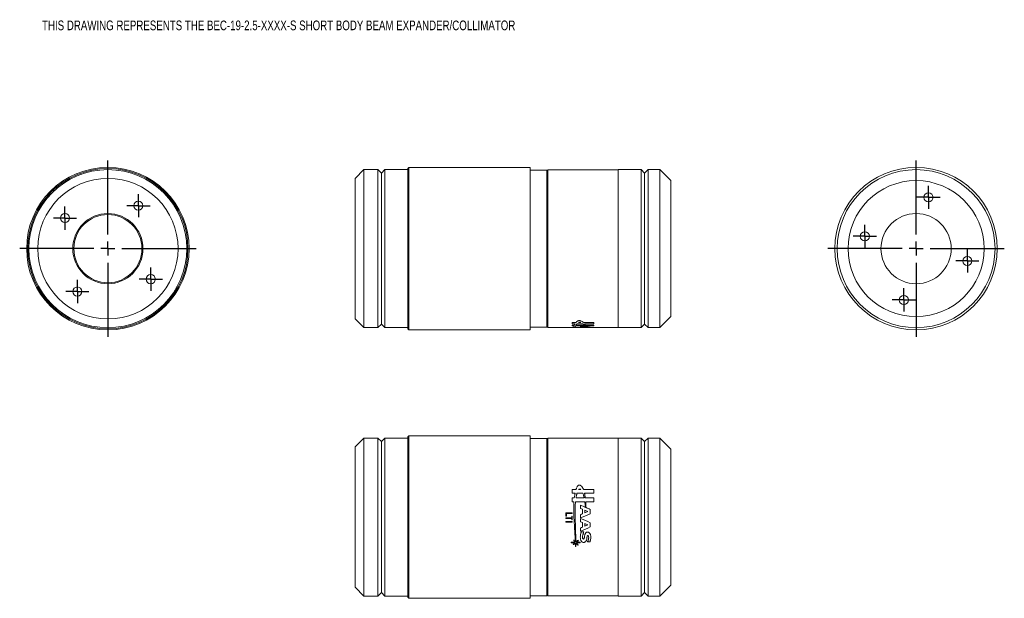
# Model space of a CAD drawing. Header units: inches. Extents: x 1.7 to 15.7, y 1 to 9.2.
import ezdxf

# ---------------------------------------------------------------- set-up
doc = ezdxf.new("R2010")
doc.units = ezdxf.units.IN
doc.header["$MEASUREMENT"] = 0
doc.layers.add('FORMAT', color=7, linetype='Continuous')
doc.styles.add('SLDTEXTSTYLE0', font='TXT', dxfattribs={"width": 0.75})

# ---------------------------------------------------------------- blocks, each defined once
blk = doc.blocks.new('SW_CENTERMARKSYMBOL_0')
at = {"layer": 'FORMAT', "color": 0}
for p, q in [((0, 0.2), (0, 1.2565)), ((-0.2, 0), (-1.2565, 0)), ((0, 0), (-0.1, 0)), ((0, 0), (0, 0.1)), ((0, 0), (0, -0.1)), ((0, 0), (0.1, 0)), ((0.2, 0), (1.2565, 0)), ((0, -0.2), (0, -1.2565))]:
    blk.add_line(p, q, dxfattribs=at)
blk = doc.blocks.new('SW_CENTERMARKSYMBOL_1')
at = {"layer": 'FORMAT', "color": 0}
for p, q in [((0, 0.1), (0, 0.165)), ((-0.1, 0), (-0.165, 0)), ((0, 0), (-0.1, 0)), ((0, 0), (0, 0.1)), ((0, 0), (0, -0.1)), ((0, 0), (0.1, 0)), ((0.1, 0), (0.165, 0)), ((0, -0.1), (0, -0.165))]:
    blk.add_line(p, q, dxfattribs=at)
blk = doc.blocks.new('SW_CENTERMARKSYMBOL_2')
at = {"layer": 'FORMAT', "color": 0}
for p, q in [((0, 0.1), (0, 0.165)), ((-0.1, 0), (-0.165, 0)), ((0, 0), (-0.1, 0)), ((0, 0), (0, 0.1)), ((0, 0), (0, -0.1)), ((0, 0), (0.1, 0)), ((0.1, 0), (0.165, 0)), ((0, -0.1), (0, -0.165))]:
    blk.add_line(p, q, dxfattribs=at)
blk = doc.blocks.new('SW_CENTERMARKSYMBOL_3')
at = {"layer": 'FORMAT', "color": 0}
for p, q in [((0, 0.1), (0, 0.165)), ((-0.1, 0), (-0.165, 0)), ((0, 0), (-0.1, 0)), ((0, 0), (0, 0.1)), ((0, 0), (0, -0.1)), ((0, 0), (0.1, 0)), ((0.1, 0), (0.165, 0)), ((0, -0.1), (0, -0.165))]:
    blk.add_line(p, q, dxfattribs=at)
blk = doc.blocks.new('SW_CENTERMARKSYMBOL_4')
at = {"layer": 'FORMAT', "color": 0}
for p, q in [((0, 0.1), (0, 0.165)), ((-0.1, 0), (-0.165, 0)), ((0, 0), (-0.1, 0)), ((0, 0), (0, 0.1)), ((0, 0), (0, -0.1)), ((0, 0), (0.1, 0)), ((0.1, 0), (0.165, 0)), ((0, -0.1), (0, -0.165))]:
    blk.add_line(p, q, dxfattribs=at)
blk = doc.blocks.new('SW_CENTERMARKSYMBOL_5')
at = {"layer": 'FORMAT', "color": 0}
for p, q in [((0, 0.2), (0, 1.2565)), ((-0.2, 0), (-1.2565, 0)), ((0, 0), (-0.1, 0)), ((0, 0), (0, 0.1)), ((0, 0), (0, -0.1)), ((0, 0), (0.1, 0)), ((0.2, 0), (1.2565, 0)), ((0, -0.2), (0, -1.2565))]:
    blk.add_line(p, q, dxfattribs=at)
blk = doc.blocks.new('SW_CENTERMARKSYMBOL_6')
at = {"layer": 'FORMAT', "color": 0}
for p, q in [((0, 0.1), (0, 0.165)), ((-0.1, 0), (-0.165, 0)), ((0, 0), (-0.1, 0)), ((0, 0), (0, 0.1)), ((0, 0), (0, -0.1)), ((0, 0), (0.1, 0)), ((0.1, 0), (0.165, 0)), ((0, -0.1), (0, -0.165))]:
    blk.add_line(p, q, dxfattribs=at)
blk = doc.blocks.new('SW_CENTERMARKSYMBOL_7')
at = {"layer": 'FORMAT', "color": 0}
for p, q in [((0, 0.1), (0, 0.165)), ((-0.1, 0), (-0.165, 0)), ((0, 0), (-0.1, 0)), ((0, 0), (0, 0.1)), ((0, 0), (0, -0.1)), ((0, 0), (0.1, 0)), ((0.1, 0), (0.165, 0)), ((0, -0.1), (0, -0.165))]:
    blk.add_line(p, q, dxfattribs=at)
blk = doc.blocks.new('SW_CENTERMARKSYMBOL_8')
at = {"layer": 'FORMAT', "color": 0}
for p, q in [((0, 0.1), (0, 0.165)), ((-0.1, 0), (-0.165, 0)), ((0, 0), (-0.1, 0)), ((0, 0), (0, 0.1)), ((0, 0), (0, -0.1)), ((0, 0), (0.1, 0)), ((0.1, 0), (0.165, 0)), ((0, -0.1), (0, -0.165))]:
    blk.add_line(p, q, dxfattribs=at)
blk = doc.blocks.new('SW_CENTERMARKSYMBOL_9')
at = {"layer": 'FORMAT', "color": 0}
for p, q in [((0, 0.1), (0, 0.165)), ((-0.1, 0), (-0.165, 0)), ((0, 0), (-0.1, 0)), ((0, 0), (0, 0.1)), ((0, 0), (0, -0.1)), ((0, 0), (0.1, 0)), ((0.1, 0), (0.165, 0)), ((0, -0.1), (0, -0.165))]:
    blk.add_line(p, q, dxfattribs=at)

msp = doc.modelspace()

# ---------------------------------------------------------------- linework, layer by layer
at = {"color": 7, "linetype": 'Continuous', "lineweight": 15}
for p, q in [((6.558, 7.094), (6.433, 6.969)), ((6.758, 7.094), (6.558, 7.094)), ((6.558, 4.844), (6.558, 7.094)), ((6.808, 7.044), (6.758, 7.094)), ((6.758, 4.844), (6.758, 7.094)), ((6.858, 7.094), (6.808, 7.044)), ((6.808, 4.894), (6.808, 7.044)), ((7.183, 7.094), (6.858, 7.094)), ((6.858, 4.844), (6.858, 7.094)), ((7.198, 7.126), (7.183, 7.111)), ((7.183, 4.828), (7.183, 7.111)), ((8.928, 7.126), (7.198, 7.126)), ((7.198, 7.126), (7.198, 4.813)), ((8.928, 4.813), (8.928, 7.126)), ((9.163, 7.089), (8.928, 7.089)), ((9.178, 7.074), (9.163, 7.089)), ((9.163, 6.148), (9.163, 7.089)), ((10.181, 7.092), (9.178, 7.092)), ((9.178, 7.092), (9.178, 4.847)), ((10.506, 7.094), (10.181, 7.094)), ((10.181, 7.094), (10.181, 6.929)), ((10.556, 7.044), (10.506, 7.094)), ((10.506, 7.094), (10.506, 6.929)), ((10.606, 7.094), (10.556, 7.044)), ((10.556, 7.044), (10.556, 6.886)), ((10.775, 7.094), (10.606, 7.094)), ((10.606, 7.094), (10.606, 6.929)), ((10.931, 6.938), (10.775, 7.094)), ((10.775, 7.094), (10.775, 6.929)), ((6.433, 4.969), (6.433, 6.969)), ((10.181, 6.929), (10.181, 4.844)), ((10.506, 6.929), (10.506, 4.844)), ((10.556, 6.886), (10.556, 4.894)), ((10.606, 6.929), (10.606, 4.844)), ((10.775, 6.929), (10.775, 4.844)), ((10.931, 6.938), (10.931, 6.795)), ((10.931, 6.795), (10.931, 5.001)), ((9.163, 4.849), (9.163, 6.148)), ((6.433, 4.969), (6.558, 4.844)), ((9.58, 4.918), (9.525, 4.918)), ((9.525, 4.918), (9.525, 4.9)), ((9.617, 4.918), (9.651, 4.918)), ((9.836, 4.918), (9.687, 4.918)), ((9.836, 4.918), (9.836, 4.9)), ((10.775, 4.844), (10.931, 5.001)), ((6.558, 4.844), (6.758, 4.844)), ((6.758, 4.844), (6.808, 4.894)), ((6.808, 4.894), (6.858, 4.844)), ((6.858, 4.844), (7.183, 4.844)), ((7.183, 4.828), (7.198, 4.813)), ((7.198, 4.813), (8.928, 4.813)), ((8.928, 4.849), (9.163, 4.849)), ((9.163, 4.849), (9.178, 4.864)), ((9.178, 4.847), (9.519, 4.847)), ((9.436, 4.848), (9.436, 4.847)), ((9.436, 4.847), (9.445, 4.847)), ((9.526, 4.848), (9.444, 4.848)), ((9.445, 4.848), (9.445, 4.847)), ((9.445, 4.848), (9.526, 4.848)), ((9.519, 4.847), (9.527, 4.847)), ((9.527, 4.847), (9.519, 4.847)), ((9.519, 4.847), (9.519, 4.847)), ((9.525, 4.9), (9.568, 4.9)), ((9.556, 4.88), (9.525, 4.88)), ((9.525, 4.88), (9.525, 4.869)), ((9.525, 4.869), (9.549, 4.869)), ((9.526, 4.848), (9.526, 4.848)), ((9.527, 4.847), (9.551, 4.847)), ((9.527, 4.847), (9.527, 4.847)), ((9.551, 4.847), (9.568, 4.847)), ((9.568, 4.847), (9.645, 4.847)), ((9.573, 4.869), (9.705, 4.869)), ((9.58, 4.88), (9.696, 4.88)), ((9.679, 4.9), (9.595, 4.9)), ((9.645, 4.86), (9.645, 4.854)), ((9.645, 4.847), (9.672, 4.847)), ((9.645, 4.847), (9.645, 4.847)), ((9.672, 4.847), (9.784, 4.848)), ((9.672, 4.847), (10.181, 4.847)), ((9.674, 4.852), (9.674, 4.848)), ((9.701, 4.9), (9.836, 4.9)), ((9.704, 4.851), (9.704, 4.848)), ((9.836, 4.88), (9.712, 4.88)), ((9.718, 4.869), (9.836, 4.869)), ((9.784, 4.852), (9.784, 4.848)), ((9.836, 4.88), (9.836, 4.869)), ((10.181, 4.844), (10.506, 4.844)), ((10.506, 4.844), (10.556, 4.894)), ((10.556, 4.894), (10.606, 4.844)), ((10.606, 4.844), (10.775, 4.844)), ((6.558, 3.27), (6.433, 3.145)), ((6.758, 3.27), (6.558, 3.27)), ((6.558, 1.02), (6.558, 3.27)), ((6.808, 3.22), (6.758, 3.27)), ((6.758, 1.02), (6.758, 3.27)), ((6.858, 3.27), (6.808, 3.22)), ((7.183, 3.27), (6.858, 3.27)), ((6.858, 1.02), (6.858, 3.27)), ((7.198, 3.302), (7.183, 3.287)), ((7.183, 1.018), (7.183, 3.287)), ((8.928, 3.302), (7.198, 3.302)), ((7.198, 3.302), (7.198, 1.003)), ((8.928, 1.003), (8.928, 3.302)), ((9.163, 3.265), (8.928, 3.265)), ((9.178, 3.25), (9.163, 3.265)), ((9.163, 1.025), (9.163, 3.265)), ((10.181, 3.268), (9.178, 3.268)), ((9.178, 3.268), (9.178, 1.023)), ((10.506, 3.27), (10.181, 3.27)), ((10.181, 3.27), (10.181, 1.02)), ((10.556, 3.22), (10.506, 3.27)), ((10.506, 3.27), (10.506, 1.02)), ((10.606, 3.27), (10.556, 3.22)), ((10.775, 3.27), (10.606, 3.27)), ((10.606, 3.27), (10.606, 1.02)), ((10.931, 3.114), (10.775, 3.27)), ((10.775, 3.27), (10.775, 1.02)), ((6.433, 1.145), (6.433, 3.145)), ((6.808, 1.07), (6.808, 3.22)), ((10.556, 3.22), (10.556, 1.07)), ((10.931, 3.114), (10.931, 1.176)), ((9.58, 2.537), (9.525, 2.537)), ((9.525, 2.537), (9.525, 2.486)), ((9.617, 2.537), (9.651, 2.537)), ((9.836, 2.537), (9.687, 2.537)), ((9.836, 2.537), (9.836, 2.486)), ((9.525, 2.486), (9.568, 2.486)), ((9.556, 2.418), (9.525, 2.418)), ((9.525, 2.418), (9.525, 2.365)), ((9.58, 2.418), (9.696, 2.418)), ((9.679, 2.486), (9.595, 2.486)), ((9.701, 2.486), (9.836, 2.486)), ((9.836, 2.418), (9.712, 2.418)), ((9.836, 2.418), (9.836, 2.365)), ((9.525, 2.365), (9.549, 2.365)), ((9.573, 2.365), (9.705, 2.365)), ((9.645, 2.315), (9.645, 2.269)), ((9.674, 2.257), (9.674, 2.192)), ((9.718, 2.365), (9.836, 2.365)), ((9.784, 2.255), (9.784, 2.194)), ((9.436, 2.198), (9.436, 2.157)), ((9.436, 2.157), (9.445, 2.157)), ((9.519, 2.135), (9.436, 2.135)), ((9.436, 2.135), (9.436, 2.126)), ((9.436, 2.126), (9.519, 2.126)), ((9.526, 2.206), (9.444, 2.206)), ((9.445, 2.195), (9.445, 2.157)), ((9.445, 2.195), (9.526, 2.195)), ((9.527, 2.159), (9.519, 2.159)), ((9.519, 2.159), (9.519, 2.135)), ((9.519, 2.126), (9.519, 2.104)), ((9.526, 2.206), (9.526, 2.195)), ((9.527, 2.159), (9.527, 2.104)), ((9.645, 2.179), (9.645, 2.133)), ((9.704, 2.243), (9.704, 2.205)), ((9.527, 2.082), (9.436, 2.082)), ((9.436, 2.082), (9.436, 2.072)), ((9.436, 2.072), (9.527, 2.072)), ((9.519, 2.104), (9.527, 2.104)), ((9.527, 2.082), (9.527, 2.072)), ((9.645, 1.99), (9.645, 1.945)), ((9.674, 2.067), (9.674, 2.003)), ((9.784, 2.065), (9.784, 2.005)), ((9.69, 1.934), (9.655, 1.934)), ((9.568, 1.787), (9.512, 1.787)), ((9.512, 1.787), (9.512, 1.78)), ((9.512, 1.78), (9.567, 1.78)), ((9.547, 1.82), (9.547, 1.81)), ((9.574, 1.725), (9.578, 1.725)), ((9.583, 1.78), (9.641, 1.78)), ((9.641, 1.787), (9.588, 1.787)), ((9.641, 1.787), (9.641, 1.78)), ((9.742, 1.793), (9.777, 1.793)), ((6.433, 1.145), (6.558, 1.02)), ((10.775, 1.02), (10.931, 1.176)), ((6.558, 1.02), (6.758, 1.02)), ((6.758, 1.02), (6.808, 1.07)), ((6.808, 1.07), (6.858, 1.02)), ((6.858, 1.02), (7.183, 1.02)), ((7.183, 1.004), (7.183, 1.018)), ((7.183, 1.004), (7.198, 0.989)), ((7.198, 1.003), (7.198, 0.989)), ((7.198, 0.989), (8.928, 0.989)), ((8.928, 1.025), (9.163, 1.025)), ((8.928, 0.989), (8.928, 1.003)), ((9.163, 1.025), (9.178, 1.04)), ((9.178, 1.023), (10.181, 1.023)), ((10.181, 1.02), (10.506, 1.02)), ((10.506, 1.02), (10.556, 1.07)), ((10.556, 1.07), (10.606, 1.02)), ((10.606, 1.02), (10.775, 1.02))]:
    msp.add_line(p, q, dxfattribs=at)
for centre, radius in [((2.911, 5.969), 1.157), ((2.911, 5.969), 1.141), ((2.911, 5.969), 1.125), ((14.425, 5.969), 1.157), ((14.425, 5.969), 1.125), ((2.911, 5.969), 1), ((14.425, 5.969), 0.969), ((14.601, 6.7), 0.065), ((3.346, 6.58), 0.065), ((2.3, 6.404), 0.065), ((2.911, 5.969), 0.5), ((2.911, 5.969), 0.485), ((14.425, 5.969), 0.5), ((13.695, 6.145), 0.065), ((15.155, 5.794), 0.065), ((3.522, 5.534), 0.065), ((2.476, 5.358), 0.065), ((14.25, 5.239), 0.065)]:
    msp.add_circle(centre, radius, dxfattribs=at)
for points, knots in [([(9.687, 4.918), (9.685, 4.919), (9.683, 4.921), (9.679, 4.924), (9.675, 4.927), (9.67, 4.93), (9.663, 4.934), (9.655, 4.938), (9.646, 4.941), (9.641, 4.943), (9.636, 4.944), (9.628, 4.944), (9.621, 4.944), (9.613, 4.943), (9.607, 4.941), (9.601, 4.938), (9.594, 4.932), (9.588, 4.927), (9.583, 4.922), (9.581, 4.919), (9.58, 4.918)], [0, 0, 0, 0, 0.056149, 0.10914, 0.159075, 0.206081, 0.250308, 0.375214, 0.40874, 0.437764, 0.470164, 0.500217, 0.562368, 0.593835, 0.624849, 0.687216, 0.749766, 0.874839, 0.931874, 1, 1, 1, 1]), ([(9.651, 4.918), (9.65, 4.918), (9.649, 4.918), (9.646, 4.919), (9.643, 4.919), (9.639, 4.92), (9.634, 4.92), (9.629, 4.92), (9.625, 4.92), (9.621, 4.919), (9.618, 4.918), (9.617, 4.918)], [0, 0, 0, 0, 0.0853809, 0.1684863, 0.2502508, 0.3767006, 0.5002858, 0.6285942, 0.7500424, 0.8681599, 1, 1, 1, 1]), ([(9.444, 4.848), (9.443, 4.848), (9.442, 4.848), (9.441, 4.848), (9.439, 4.848), (9.438, 4.848), (9.436, 4.848), (9.436, 4.848), (9.436, 4.848)], [0, 0, 0, 0, 0.129552, 0.253017, 0.375224, 0.501146, 0.748401, 1, 1, 1, 1]), ([(9.549, 4.869), (9.549, 4.866), (9.548, 4.862), (9.547, 4.857), (9.547, 4.853), (9.547, 4.85), (9.548, 4.848), (9.549, 4.847), (9.55, 4.847), (9.551, 4.847), (9.551, 4.847)], [0, 0, 0, 0, 0.151776, 0.291966, 0.437383, 0.585367, 0.728156, 0.833588, 0.947166, 1, 1, 1, 1]), ([(9.568, 4.9), (9.567, 4.898), (9.565, 4.895), (9.562, 4.89), (9.559, 4.885), (9.557, 4.882), (9.556, 4.88)], [0, 0, 0, 0, 0.233849, 0.478438, 0.733809, 1, 1, 1, 1]), ([(9.568, 4.847), (9.568, 4.847), (9.568, 4.847), (9.568, 4.848), (9.568, 4.85), (9.568, 4.853), (9.569, 4.855), (9.569, 4.858), (9.57, 4.861), (9.571, 4.864), (9.572, 4.867), (9.573, 4.869)], [0, 0, 0, 0, 0.126755, 0.274104, 0.43023, 0.529712, 0.621163, 0.714877, 0.810397, 0.903101, 1, 1, 1, 1]), ([(9.595, 4.9), (9.594, 4.899), (9.592, 4.896), (9.589, 4.892), (9.586, 4.888), (9.583, 4.884), (9.581, 4.882), (9.58, 4.88)], [0, 0, 0, 0, 0.180642, 0.370906, 0.570853, 0.780536, 1, 1, 1, 1]), ([(9.696, 4.88), (9.696, 4.881), (9.694, 4.883), (9.692, 4.887), (9.688, 4.89), (9.684, 4.895), (9.681, 4.898), (9.679, 4.9)], [0, 0, 0, 0, 0.1764872, 0.34314, 0.5000213, 0.7574975, 1, 1, 1, 1]), ([(9.712, 4.88), (9.712, 4.882), (9.71, 4.885), (9.707, 4.89), (9.704, 4.895), (9.702, 4.898), (9.701, 4.9)], [0, 0, 0, 0, 0.24885, 0.500004, 0.769374, 1, 1, 1, 1]), ([(9.705, 4.869), (9.706, 4.867), (9.708, 4.865), (9.711, 4.861), (9.714, 4.858), (9.716, 4.856), (9.717, 4.855)], [0, 0, 0, 0, 0.250001, 0.500002, 0.769848, 1, 1, 1, 1]), ([(9.723, 4.855), (9.723, 4.856), (9.722, 4.857), (9.722, 4.859), (9.721, 4.861), (9.72, 4.864), (9.719, 4.867), (9.718, 4.869)], [0, 0, 0, 0, 0.180293, 0.346958, 0.500004, 0.749088, 1, 1, 1, 1]), ([(9.687, 2.537), (9.685, 2.54), (9.683, 2.546), (9.679, 2.555), (9.675, 2.563), (9.67, 2.57), (9.663, 2.58), (9.655, 2.589), (9.646, 2.596), (9.641, 2.599), (9.636, 2.601), (9.628, 2.603), (9.621, 2.602), (9.613, 2.599), (9.607, 2.595), (9.601, 2.588), (9.594, 2.575), (9.588, 2.562), (9.583, 2.548), (9.581, 2.541), (9.58, 2.537)], [0, 0, 0, 0, 0.056149, 0.10914, 0.159075, 0.206081, 0.250308, 0.375214, 0.40874, 0.437764, 0.470164, 0.500217, 0.562368, 0.593835, 0.624849, 0.687216, 0.749766, 0.874839, 0.931874, 1, 1, 1, 1]), ([(9.651, 2.537), (9.65, 2.538), (9.649, 2.539), (9.646, 2.541), (9.643, 2.543), (9.639, 2.544), (9.634, 2.545), (9.629, 2.544), (9.625, 2.543), (9.621, 2.541), (9.618, 2.539), (9.617, 2.537)], [0, 0, 0, 0, 0.0853809, 0.1684863, 0.2502508, 0.3767006, 0.5002858, 0.6285942, 0.7500424, 0.8681599, 1, 1, 1, 1]), ([(9.568, 2.486), (9.567, 2.481), (9.565, 2.47), (9.562, 2.454), (9.559, 2.436), (9.557, 2.424), (9.556, 2.418)], [0, 0, 0, 0, 0.233849, 0.478438, 0.733809, 1, 1, 1, 1]), ([(9.595, 2.486), (9.594, 2.482), (9.592, 2.474), (9.589, 2.461), (9.586, 2.447), (9.583, 2.433), (9.581, 2.423), (9.58, 2.418)], [0, 0, 0, 0, 0.180642, 0.370906, 0.570853, 0.780536, 1, 1, 1, 1]), ([(9.696, 2.418), (9.696, 2.422), (9.694, 2.43), (9.692, 2.442), (9.688, 2.455), (9.684, 2.47), (9.681, 2.481), (9.679, 2.486)], [0, 0, 0, 0, 0.1764872, 0.34314, 0.5000213, 0.7574975, 1, 1, 1, 1]), ([(9.712, 2.418), (9.712, 2.424), (9.71, 2.435), (9.707, 2.453), (9.704, 2.47), (9.702, 2.481), (9.701, 2.486)], [0, 0, 0, 0, 0.24885, 0.500004, 0.769374, 1, 1, 1, 1]), ([(9.549, 2.365), (9.549, 2.358), (9.548, 2.346), (9.548, 2.329), (9.547, 2.312), (9.547, 2.276), (9.547, 2.221), (9.55, 2.149), (9.555, 2.076), (9.559, 2.004), (9.562, 1.943), (9.565, 1.896), (9.567, 1.862), (9.57, 1.827), (9.571, 1.804), (9.572, 1.792)], [0, 0, 0, 0, 0.03613, 0.062507, 0.092577, 0.125016, 0.250005, 0.374997, 0.499991, 0.624985, 0.749979, 0.815423, 0.87499, 0.933971, 1, 1, 1, 1]), ([(9.579, 1.791), (9.579, 1.797), (9.579, 1.809), (9.578, 1.832), (9.577, 1.86), (9.575, 1.896), (9.574, 1.931), (9.572, 1.967), (9.572, 2.003), (9.571, 2.039), (9.57, 2.076), (9.569, 2.112), (9.568, 2.16), (9.568, 2.221), (9.569, 2.282), (9.57, 2.323), (9.571, 2.347), (9.572, 2.359), (9.573, 2.365)], [0, 0, 0, 0, 0.0361041, 0.0625037, 0.1250066, 0.1875083, 0.2500106, 0.3125127, 0.3750146, 0.4375165, 0.5000184, 0.5625204, 0.6250222, 0.7500084, 0.8749937, 0.9374967, 0.9687464, 1, 1, 1, 1]), ([(9.705, 2.365), (9.706, 2.358), (9.708, 2.345), (9.711, 2.324), (9.714, 2.304), (9.716, 2.29), (9.717, 2.284)], [0, 0, 0, 0, 0.250001, 0.500002, 0.769848, 1, 1, 1, 1]), ([(9.723, 2.281), (9.723, 2.286), (9.722, 2.296), (9.722, 2.31), (9.721, 2.326), (9.72, 2.344), (9.719, 2.358), (9.718, 2.365)], [0, 0, 0, 0, 0.180293, 0.346958, 0.500004, 0.749088, 1, 1, 1, 1]), ([(9.444, 2.206), (9.443, 2.206), (9.442, 2.206), (9.441, 2.206), (9.439, 2.205), (9.438, 2.204), (9.436, 2.202), (9.436, 2.2), (9.436, 2.198)], [0, 0, 0, 0, 0.129552, 0.253017, 0.375224, 0.501146, 0.748401, 1, 1, 1, 1]), ([(9.655, 1.934), (9.654, 1.929), (9.651, 1.921), (9.647, 1.905), (9.643, 1.885), (9.641, 1.86), (9.642, 1.84), (9.646, 1.824), (9.65, 1.813), (9.656, 1.802), (9.665, 1.792), (9.674, 1.787), (9.682, 1.785), (9.691, 1.784), (9.7, 1.785), (9.708, 1.789), (9.718, 1.796), (9.726, 1.808), (9.731, 1.824), (9.734, 1.836), (9.735, 1.847), (9.736, 1.855), (9.737, 1.86), (9.738, 1.865), (9.738, 1.869), (9.739, 1.873), (9.74, 1.876), (9.742, 1.879), (9.744, 1.881), (9.747, 1.882), (9.751, 1.882), (9.753, 1.881), (9.755, 1.878), (9.758, 1.872), (9.761, 1.863), (9.761, 1.851), (9.759, 1.839), (9.757, 1.827), (9.754, 1.815), (9.748, 1.804), (9.744, 1.797), (9.742, 1.793)], [0, 0, 0, 0, 0.036297, 0.062233, 0.124467, 0.190468, 0.248947, 0.280304, 0.311217, 0.342513, 0.373687, 0.40509, 0.420875, 0.436748, 0.468693, 0.48463, 0.500318, 0.562885, 0.590317, 0.625109, 0.656255, 0.671858, 0.687431, 0.699825, 0.709074, 0.718388, 0.726915, 0.734692, 0.743078, 0.750396, 0.758344, 0.766037, 0.773904, 0.781995, 0.813073, 0.843936, 0.87542, 0.906761, 0.937728, 0.968727, 1, 1, 1, 1]), ([(9.777, 1.793), (9.779, 1.797), (9.782, 1.804), (9.787, 1.82), (9.791, 1.84), (9.791, 1.865), (9.788, 1.885), (9.782, 1.901), (9.777, 1.912), (9.769, 1.922), (9.758, 1.929), (9.745, 1.933), (9.734, 1.932), (9.726, 1.928), (9.722, 1.924), (9.718, 1.919), (9.714, 1.912), (9.709, 1.902), (9.704, 1.886), (9.701, 1.872), (9.7, 1.86), (9.699, 1.854), (9.698, 1.848), (9.697, 1.842), (9.695, 1.837), (9.692, 1.834), (9.688, 1.833), (9.685, 1.833), (9.681, 1.834), (9.679, 1.836), (9.676, 1.839), (9.673, 1.843), (9.672, 1.85), (9.672, 1.856), (9.672, 1.862), (9.672, 1.868), (9.673, 1.876), (9.676, 1.886), (9.68, 1.898), (9.684, 1.91), (9.687, 1.922), (9.689, 1.93), (9.69, 1.934)], [0, 0, 0, 0, 0.031161, 0.062278, 0.124536, 0.186814, 0.249049, 0.282516, 0.311435, 0.342739, 0.374051, 0.405524, 0.436971, 0.452601, 0.468081, 0.482407, 0.499545, 0.53072, 0.561907, 0.624305, 0.639782, 0.655203, 0.670806, 0.686817, 0.699306, 0.708718, 0.718372, 0.726279, 0.734183, 0.74198, 0.750168, 0.765572, 0.781429, 0.797587, 0.813311, 0.828704, 0.844113, 0.87535, 0.906688, 0.937767, 0.96884, 1, 1, 1, 1])]:
    msp.add_open_spline(points, degree=3, knots=knots, dxfattribs=at)
for points in [[(9.717, 4.855), (9.693, 4.857), (9.669, 4.858), (9.645, 4.86)], [(9.645, 4.854), (9.654, 4.853), (9.664, 4.853), (9.674, 4.852)], [(9.674, 4.848), (9.664, 4.848), (9.654, 4.847), (9.645, 4.847)], [(9.748, 4.85), (9.733, 4.85), (9.719, 4.85), (9.704, 4.851)], [(9.704, 4.848), (9.719, 4.849), (9.733, 4.849), (9.748, 4.85)], [(9.784, 4.852), (9.764, 4.853), (9.743, 4.854), (9.723, 4.855)], [(9.717, 2.284), (9.693, 2.294), (9.669, 2.305), (9.645, 2.315)], [(9.645, 2.269), (9.654, 2.265), (9.664, 2.261), (9.674, 2.257)], [(9.784, 2.255), (9.764, 2.263), (9.743, 2.272), (9.723, 2.281)], [(9.645, 2.133), (9.691, 2.153), (9.738, 2.174), (9.784, 2.194)], [(9.674, 2.192), (9.664, 2.188), (9.654, 2.184), (9.645, 2.179)], [(9.784, 2.065), (9.738, 2.086), (9.691, 2.106), (9.645, 2.126)], [(9.645, 2.126), (9.645, 2.111), (9.645, 2.095), (9.645, 2.08)], [(9.748, 2.224), (9.733, 2.231), (9.719, 2.237), (9.704, 2.243)], [(9.704, 2.205), (9.719, 2.212), (9.733, 2.218), (9.748, 2.224)], [(9.645, 2.08), (9.654, 2.076), (9.664, 2.072), (9.674, 2.067)], [(9.645, 1.945), (9.691, 1.965), (9.738, 1.985), (9.784, 2.005)], [(9.674, 2.003), (9.664, 1.999), (9.654, 1.994), (9.645, 1.99)], [(9.748, 2.035), (9.733, 2.041), (9.719, 2.048), (9.704, 2.054)], [(9.704, 2.054), (9.704, 2.041), (9.704, 2.029), (9.704, 2.016)], [(9.704, 2.016), (9.719, 2.022), (9.733, 2.029), (9.748, 2.035)], [(9.567, 1.78), (9.558, 1.773), (9.549, 1.765), (9.541, 1.758)], [(9.541, 1.758), (9.543, 1.756), (9.545, 1.755), (9.547, 1.753)], [(9.572, 1.792), (9.564, 1.801), (9.556, 1.811), (9.547, 1.82)], [(9.547, 1.81), (9.554, 1.803), (9.561, 1.795), (9.568, 1.787)], [(9.547, 1.753), (9.556, 1.76), (9.564, 1.767), (9.573, 1.775)], [(9.573, 1.775), (9.573, 1.758), (9.574, 1.741), (9.574, 1.725)], [(9.578, 1.725), (9.579, 1.741), (9.579, 1.758), (9.579, 1.775)], [(9.609, 1.817), (9.599, 1.808), (9.589, 1.799), (9.579, 1.791)], [(9.579, 1.775), (9.588, 1.765), (9.597, 1.755), (9.606, 1.745)], [(9.611, 1.749), (9.601, 1.759), (9.592, 1.77), (9.583, 1.78)], [(9.588, 1.787), (9.597, 1.795), (9.606, 1.803), (9.615, 1.81)], [(9.606, 1.745), (9.607, 1.746), (9.609, 1.748), (9.611, 1.749)], [(9.615, 1.81), (9.613, 1.812), (9.611, 1.815), (9.609, 1.817)]]:
    msp.add_open_spline(points, degree=3, dxfattribs=at)

# ---------------------------------------------------------------- block references
at = {"layer": 'FORMAT', "color": 7}
for name, p in [('SW_CENTERMARKSYMBOL_0', (2.911, 5.969)), ('SW_CENTERMARKSYMBOL_5', (14.425, 5.969)), ('SW_CENTERMARKSYMBOL_2', (3.346, 6.58)), ('SW_CENTERMARKSYMBOL_7', (14.601, 6.7)), ('SW_CENTERMARKSYMBOL_1', (2.3, 6.404)), ('SW_CENTERMARKSYMBOL_9', (13.695, 6.145)), ('SW_CENTERMARKSYMBOL_6', (15.155, 5.794)), ('SW_CENTERMARKSYMBOL_4', (3.522, 5.534)), ('SW_CENTERMARKSYMBOL_3', (2.476, 5.358)), ('SW_CENTERMARKSYMBOL_8', (14.25, 5.239))]:
    msp.add_blockref(name, p, dxfattribs=at)

# ---------------------------------------------------------------- texts
at = {"layer": 'FORMAT', "color": 7, "insert": (1.973, 9.218), "char_height": 0.1378, "attachment_point": 1, "style": 'SLDTEXTSTYLE0'}
msp.add_mtext('THIS DRAWING REPRESENTS THE BEC-19-2.5-XXXX-S SHORT BODY BEAM EXPANDER/COLLIMATOR', dxfattribs=at)

doc.saveas('drawing.dxf')
